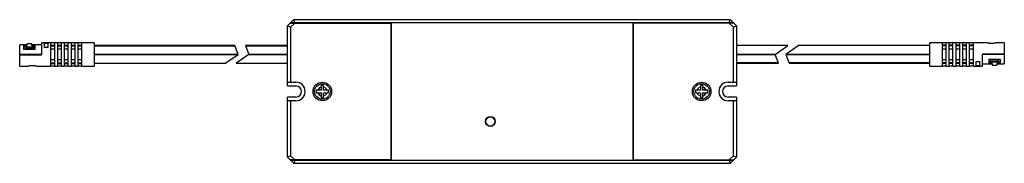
# Paper-space layout '_Vorderseite' of a CAD drawing. Header units: millimetres. Extents: x -159 to 159, y -23 to 23.
import ezdxf

# ---------------------------------------------------------------- set-up
doc = ezdxf.new("R2010")
doc.units = ezdxf.units.MM

psp = doc.layouts.new('_Vorderseite')

# ---------------------------------------------------------------- linework, layer by layer
at = {"color": 7, "linetype": 'Continuous', "lineweight": 25}
for p, q in [((-72.5, 21.25), (-70.5, 23.25)), ((-70.09, 22.25), (-70.5, 23.25)), ((-70.5, 23.25), (70.5, 23.25)), ((70.09, 22.25), (70.5, 23.25)), ((70.5, 23.25), (72.5, 21.25)), ((-72.5, 1.8), (-72.5, 21.25)), ((-71.5, 20.84), (-72.5, 21.25)), ((-71.6, 22.15), (-39.1, 22.15)), ((71.5, 22.25), (-71.5, 22.25)), ((-70.19, 22.15), (-71.5, 20.84)), ((-71.5, 20.84), (-71.5, 3)), ((-65, 22.25), (-65, 22.15)), ((-39.1, 22.15), (-39.1, -22.15)), ((-39, 22.25), (-39, -22.25)), ((39, 22.25), (39, -22.25)), ((71.6, 22.15), (39.1, 22.15)), ((39.1, 22.15), (39.1, -22.15)), ((65, 22.25), (65, 22.15)), ((71.5, 20.84), (70.19, 22.15)), ((71.5, 20.84), (72.5, 21.25)), ((71.5, 3), (71.5, 20.84)), ((72.5, 21.25), (72.5, 1.8)), ((-156.6, 15.05), (-159, 15.05)), ((-159, 12.05), (-159, 15.05)), ((-157.7, 14.92), (-156.6, 14.92)), ((-157.7, 13.55), (-157.7, 14.92)), ((-157.7, 14.47), (-154, 14.47)), ((-154, 13.55), (-157.7, 13.55)), ((-157, 14.05), (-157.5, 13.55)), ((-154, 14.05), (-157, 14.05)), ((-157, 14.05), (-157, 13.55)), ((-155.1, 15.45), (-156.6, 15.45)), ((-156.6, 14.92), (-156.6, 15.45)), ((-155.1, 14.92), (-155.1, 15.45)), ((-151.95, 15.05), (-155.1, 15.05)), ((-155.1, 14.92), (-154, 14.92)), ((-154, 13.55), (-154, 14.92)), ((-149, 15.75), (-151.95, 15.75)), ((-151.95, 15.75), (-151.95, 11.9)), ((-150.95, 15.68), (-149.95, 15.68)), ((-150.95, 14.25), (-150.95, 15.68)), ((-149.95, 14.25), (-150.95, 14.25)), ((-149.95, 15.68), (-149.95, 14.25)), ((-149, 15.75), (-149, 8.25)), ((-147.8, 15.7), (-149, 15.7)), ((-149, 14.99), (-147.8, 14.99)), ((-149, 14.75), (-147.8, 14.75)), ((-147.8, 13.68), (-149, 13.68)), ((-146.8, 15.75), (-147.8, 15.75)), ((-147.8, 15.75), (-147.8, 8.25)), ((-146.8, 15.75), (-146.8, 8.25)), ((-145.6, 15.7), (-146.8, 15.7)), ((-146.8, 14.99), (-145.6, 14.99)), ((-146.8, 14.75), (-145.6, 14.75)), ((-145.6, 13.68), (-146.8, 13.68)), ((-144.6, 15.75), (-145.6, 15.75)), ((-145.6, 15.75), (-145.6, 8.25)), ((-144.6, 15.75), (-144.6, 8.25)), ((-143.4, 15.7), (-144.6, 15.7)), ((-144.6, 14.99), (-143.4, 14.99)), ((-144.6, 14.75), (-143.4, 14.75)), ((-143.4, 13.68), (-144.6, 13.68)), ((-142.4, 15.75), (-143.4, 15.75)), ((-143.4, 15.75), (-143.4, 8.25)), ((-142.4, 15.75), (-142.4, 8.25)), ((-141.2, 15.7), (-142.4, 15.7)), ((-142.4, 14.99), (-141.2, 14.99)), ((-142.4, 14.75), (-141.2, 14.75)), ((-141.2, 13.68), (-142.4, 13.68)), ((-140.2, 15.75), (-141.2, 15.75)), ((-141.2, 15.75), (-141.2, 8.25)), ((-140.2, 15.75), (-140.2, 8.25)), ((-139, 15.7), (-140.2, 15.7)), ((-140.2, 14.99), (-139, 14.99)), ((-140.2, 14.75), (-139, 14.75)), ((-139, 13.68), (-140.2, 13.68)), ((-135, 15.75), (-139, 15.75)), ((-139, 15.75), (-139, 8.25)), ((-135, 15.75), (-135, 8.25)), ((-89.52, 14.85), (-135, 14.85)), ((-89.5, 14.79), (-135, 14.79)), ((-89.44, 14.62), (-135, 14.62)), ((-88.49, 12.01), (-89.52, 14.85)), ((-86.04, 14.85), (-85, 12.01)), ((-72.5, 14.85), (-86.04, 14.85)), ((-72.5, 14.79), (-86.01, 14.79)), ((-72.5, 14.62), (-85.95, 14.62)), ((89.07, 14.85), (72.5, 14.85)), ((85, 12), (89.07, 14.85)), ((92.41, 14.74), (88.49, 12)), ((135, 14.85), (92.33, 14.85)), ((92.33, 14.85), (92.41, 14.74)), ((139, 15.75), (135, 15.75)), ((135, 8.25), (135, 15.75)), ((139, 8.25), (139, 15.75)), ((140.2, 15.7), (139, 15.7)), ((140.2, 14.99), (139, 14.99)), ((140.2, 14.75), (139, 14.75)), ((140.2, 13.68), (139, 13.68)), ((141.2, 15.75), (140.2, 15.75)), ((140.2, 8.25), (140.2, 15.75)), ((141.2, 8.25), (141.2, 15.75)), ((142.4, 15.7), (141.2, 15.7)), ((142.4, 14.99), (141.2, 14.99)), ((142.4, 14.75), (141.2, 14.75)), ((142.4, 13.68), (141.2, 13.68)), ((143.4, 15.75), (142.4, 15.75)), ((142.4, 8.25), (142.4, 15.75)), ((143.4, 8.25), (143.4, 15.75)), ((144.6, 15.7), (143.4, 15.7)), ((144.6, 14.99), (143.4, 14.99)), ((144.6, 14.75), (143.4, 14.75)), ((144.6, 13.68), (143.4, 13.68)), ((145.6, 15.75), (144.6, 15.75)), ((144.6, 8.25), (144.6, 15.75)), ((145.6, 8.25), (145.6, 15.75)), ((146.8, 15.7), (145.6, 15.7)), ((146.8, 14.99), (145.6, 14.99)), ((146.8, 14.75), (145.6, 14.75)), ((146.8, 13.68), (145.6, 13.68)), ((147.8, 15.75), (146.8, 15.75)), ((146.8, 8.25), (146.8, 15.75)), ((147.8, 8.25), (147.8, 15.75)), ((149, 15.7), (147.8, 15.7)), ((149, 14.99), (147.8, 14.99)), ((149, 14.75), (147.8, 14.75)), ((149, 13.68), (147.8, 13.68)), ((153.8, 15.75), (149, 15.75)), ((149, 8.25), (149, 15.75)), ((153.8, 15.75), (153.8, 15.72)), ((154.1, 15.67), (155.7, 15.67)), ((159, 15.75), (156, 15.75)), ((156, 15.72), (156, 15.75)), ((159, 15.75), (159, 12)), ((-159, 12.05), (-151.95, 12.05)), ((-159, 8.25), (-159, 12)), ((-159, 12), (-151.95, 12)), ((-159, 11.9), (-151.95, 11.9)), ((-149, 10.32), (-147.8, 10.32)), ((-146.8, 10.32), (-145.6, 10.32)), ((-144.6, 10.32), (-143.4, 10.32)), ((-142.4, 10.32), (-141.2, 10.32)), ((-140.2, 10.32), (-139, 10.32)), ((-135, 12.01), (-88.49, 12.01)), ((-88.49, 12), (-135, 12)), ((-92.41, 9.26), (-88.49, 12)), ((-85, 12), (-89.07, 9.15)), ((-85, 12.01), (-72.5, 12.01)), ((-72.5, 12), (-85, 12)), ((72.5, 12), (85, 12)), ((85, 11.99), (72.5, 11.99)), ((86.04, 9.15), (85, 11.99)), ((88.49, 12), (135, 12)), ((135, 11.99), (88.49, 11.99)), ((88.49, 11.99), (89.52, 9.15)), ((139, 10.32), (140.2, 10.32)), ((141.2, 10.32), (142.4, 10.32)), ((143.4, 10.32), (144.6, 10.32)), ((145.6, 10.32), (146.8, 10.32)), ((147.8, 10.32), (149, 10.32)), ((149.95, 9.75), (150.95, 9.75)), ((149.95, 8.32), (149.95, 9.75)), ((150.95, 9.75), (150.95, 8.32)), ((159, 12.1), (151.95, 12.1)), ((151.95, 8.25), (151.95, 12.1)), ((159, 12), (151.95, 12)), ((159, 11.95), (151.95, 11.95)), ((154, 10.45), (154, 9.08)), ((154, 10.45), (157.7, 10.45)), ((154, 9.95), (157, 9.95)), ((157, 9.95), (157.5, 10.45)), ((157, 9.95), (157, 10.45)), ((157.7, 10.45), (157.7, 9.08)), ((159, 11.95), (159, 8.95)), ((-159, 8.25), (-156, 8.25)), ((-156, 8.28), (-156, 8.25)), ((-154.1, 8.33), (-155.7, 8.33)), ((-153.8, 8.25), (-153.8, 8.28)), ((-153.8, 8.25), (-149, 8.25)), ((-149, 9.25), (-147.8, 9.25)), ((-149, 9.01), (-147.8, 9.01)), ((-149, 8.3), (-147.8, 8.3)), ((-147.8, 8.25), (-146.8, 8.25)), ((-146.8, 9.25), (-145.6, 9.25)), ((-146.8, 9.01), (-145.6, 9.01)), ((-146.8, 8.3), (-145.6, 8.3)), ((-145.6, 8.25), (-144.6, 8.25)), ((-144.6, 9.25), (-143.4, 9.25)), ((-144.6, 9.01), (-143.4, 9.01)), ((-144.6, 8.3), (-143.4, 8.3)), ((-143.4, 8.25), (-142.4, 8.25)), ((-142.4, 9.25), (-141.2, 9.25)), ((-142.4, 9.01), (-141.2, 9.01)), ((-142.4, 8.3), (-141.2, 8.3)), ((-141.2, 8.25), (-140.2, 8.25)), ((-140.2, 9.25), (-139, 9.25)), ((-140.2, 9.01), (-139, 9.01)), ((-140.2, 8.3), (-139, 8.3)), ((-139, 8.25), (-135, 8.25)), ((-135, 9.15), (-92.33, 9.15)), ((-92.33, 9.15), (-92.41, 9.26)), ((-89.07, 9.15), (-72.5, 9.15)), ((72.5, 9.38), (85.95, 9.38)), ((72.5, 9.21), (86.01, 9.21)), ((72.5, 9.15), (86.04, 9.15)), ((89.44, 9.38), (135, 9.38)), ((89.5, 9.21), (135, 9.21)), ((89.52, 9.15), (135, 9.15)), ((135, 8.25), (139, 8.25)), ((140.2, 9.25), (139, 9.25)), ((140.2, 9.01), (139, 9.01)), ((139, 8.3), (140.2, 8.3)), ((140.2, 8.25), (141.2, 8.25)), ((142.4, 9.25), (141.2, 9.25)), ((142.4, 9.01), (141.2, 9.01)), ((141.2, 8.3), (142.4, 8.3)), ((142.4, 8.25), (143.4, 8.25)), ((144.6, 9.25), (143.4, 9.25)), ((144.6, 9.01), (143.4, 9.01)), ((143.4, 8.3), (144.6, 8.3)), ((144.6, 8.25), (145.6, 8.25)), ((146.8, 9.25), (145.6, 9.25)), ((146.8, 9.01), (145.6, 9.01)), ((145.6, 8.3), (146.8, 8.3)), ((146.8, 8.25), (147.8, 8.25)), ((149, 9.25), (147.8, 9.25)), ((149, 9.01), (147.8, 9.01)), ((147.8, 8.3), (149, 8.3)), ((149, 8.25), (151.95, 8.25)), ((150.95, 8.32), (149.95, 8.32)), ((151.95, 8.95), (155.1, 8.95)), ((157.7, 9.53), (154, 9.53)), ((155.1, 9.08), (154, 9.08)), ((155.1, 9.08), (155.1, 8.55)), ((155.1, 8.55), (156.6, 8.55)), ((157.7, 9.08), (156.6, 9.08)), ((156.6, 9.08), (156.6, 8.55)), ((156.6, 8.95), (159, 8.95)), ((-72.5, 3), (-69.8, 3)), ((-72.5, 1.8), (-69.8, 1.8)), ((-61.65, 0.4), (-62.7, 0.4)), ((-61.65, 1.45), (-61.65, 0.4)), ((-60.85, 0.4), (-60.85, 1.45)), ((-59.8, 0.4), (-60.85, 0.4)), ((60.85, 0.4), (59.8, 0.4)), ((60.85, 1.45), (60.85, 0.4)), ((61.65, 0.4), (61.65, 1.45)), ((62.7, 0.4), (61.65, 0.4)), ((69.8, 3), (72.5, 3)), ((69.8, 1.8), (72.5, 1.8)), ((-72.5, -21.25), (-72.5, -1.8)), ((-69.8, -1.8), (-72.5, -1.8)), ((-69.8, -3), (-72.5, -3)), ((-71.5, -3), (-71.5, -20.84)), ((-62.7, -0.4), (-61.65, -0.4)), ((-61.65, -0.4), (-61.65, -1.45)), ((-60.85, -1.45), (-60.85, -0.4)), ((-60.85, -0.4), (-59.8, -0.4)), ((59.8, -0.4), (60.85, -0.4)), ((60.85, -0.4), (60.85, -1.45)), ((61.65, -1.45), (61.65, -0.4)), ((61.65, -0.4), (62.7, -0.4)), ((72.5, -1.8), (69.8, -1.8)), ((72.5, -3), (69.8, -3)), ((71.5, -20.84), (71.5, -3)), ((72.5, -1.8), (72.5, -21.25)), ((-71.5, -20.84), (-72.5, -21.25)), ((-70.5, -23.25), (-72.5, -21.25)), ((-39.1, -22.15), (-71.6, -22.15)), ((-71.5, -20.84), (-70.19, -22.15)), ((-71.5, -22.25), (71.5, -22.25)), ((-70.09, -22.25), (-70.5, -23.25)), ((-65, -22.15), (-65, -22.25)), ((39.1, -22.15), (71.6, -22.15)), ((65, -22.15), (65, -22.25)), ((70.09, -22.25), (70.5, -23.25)), ((70.19, -22.15), (71.5, -20.84)), ((72.5, -21.25), (70.5, -23.25)), ((71.5, -20.84), (72.5, -21.25)), ((70.5, -23.25), (-70.5, -23.25))]:
    psp.add_line(p, q, dxfattribs=at)
for centre, radius in [((-61.25, 0), 3), ((-61.25, 0), 2.5), ((61.25, 0), 3), ((61.25, 0), 2.5), ((-7, -9.7), 1.6), ((-7, -9.7), 1.5)]:
    psp.add_circle(centre, radius, dxfattribs=at)
for centre, radius, start, end in [((-69.8, 0), 3, 270, 90), ((-69.8, 0), 1.8, 270, 90), ((-61.25, 0), 1.5, 105.466, 164.534), ((-61.25, 0), 1.5, 15.466, 74.534), ((61.25, 0), 1.5, 105.466, 164.534), ((61.25, 0), 1.5, 15.466, 74.534), ((69.8, 0), 3, 90, 270), ((69.8, 0), 1.8, 90, 270), ((-61.25, 0), 1.5, 195.466, 254.534), ((-61.25, 0), 1.5, 285.466, 344.534), ((61.25, 0), 1.5, 195.466, 254.534), ((61.25, 0), 1.5, 285.466, 344.534)]:
    psp.add_arc(centre, radius, start, end, dxfattribs=at)
for points, knots in [([(153.8, 15.72), (153.8, 15.72), (153.81, 15.71), (153.86, 15.69), (153.94, 15.68), (154.02, 15.68), (154.08, 15.67), (154.1, 15.67)], [0, 0, 0, 0, 0.2170462, 0.4340598, 0.6515684, 0.867026, 1, 1, 1, 1]), ([(155.7, 15.67), (155.73, 15.67), (155.8, 15.68), (155.89, 15.69), (155.96, 15.7), (155.99, 15.71), (156, 15.72), (156, 15.72)], [0, 0, 0, 0, 0.21051, 0.420937, 0.633651, 0.849921, 1, 1, 1, 1]), ([(-155.7, 8.33), (-155.73, 8.33), (-155.8, 8.32), (-155.89, 8.31), (-155.96, 8.3), (-155.99, 8.29), (-156, 8.28), (-156, 8.28)], [0, 0, 0, 0, 0.21051, 0.420937, 0.633651, 0.849921, 1, 1, 1, 1]), ([(-153.8, 8.28), (-153.8, 8.28), (-153.81, 8.29), (-153.86, 8.31), (-153.94, 8.32), (-154.02, 8.32), (-154.08, 8.33), (-154.1, 8.33)], [0, 0, 0, 0, 0.2170462, 0.4340598, 0.6515684, 0.867026, 1, 1, 1, 1]), ([(-62.7, 0.4), (-62.79, 0.4), (-62.89, 0.4), (-63.08, 0.4), (-63.17, 0.4), (-63.25, 0.4)], [0, 0, 0, 0, 0.5, 0.5, 1, 1, 1, 1]), ([(-60.85, 1.45), (-60.85, 1.54), (-60.85, 1.64), (-60.85, 1.83), (-60.85, 1.92), (-60.85, 2)], [0, 0, 0, 0, 0.5, 0.5, 1, 1, 1, 1]), ([(59.8, 0.4), (59.71, 0.4), (59.61, 0.4), (59.42, 0.4), (59.33, 0.4), (59.25, 0.4)], [0, 0, 0, 0, 0.5, 0.5, 1, 1, 1, 1]), ([(61.65, 1.45), (61.65, 1.54), (61.65, 1.64), (61.65, 1.83), (61.65, 1.92), (61.65, 2)], [0, 0, 0, 0, 0.5, 0.5, 1, 1, 1, 1]), ([(-61.65, -1.45), (-61.65, -1.54), (-61.65, -1.64), (-61.65, -1.83), (-61.65, -1.92), (-61.65, -2)], [0, 0, 0, 0, 0.5, 0.5, 1, 1, 1, 1]), ([(-59.8, -0.4), (-59.71, -0.4), (-59.61, -0.4), (-59.42, -0.4), (-59.33, -0.4), (-59.25, -0.4)], [0, 0, 0, 0, 0.5, 0.5, 1, 1, 1, 1]), ([(60.85, -1.45), (60.85, -1.54), (60.85, -1.64), (60.85, -1.83), (60.85, -1.92), (60.85, -2)], [0, 0, 0, 0, 0.5, 0.5, 1, 1, 1, 1]), ([(62.7, -0.4), (62.79, -0.4), (62.89, -0.4), (63.08, -0.4), (63.17, -0.4), (63.25, -0.4)], [0, 0, 0, 0, 0.5, 0.5, 1, 1, 1, 1])]:
    psp.add_open_spline(points, degree=3, knots=knots, dxfattribs=at)
for points in [[(-63.25, 0.4), (-63.25, 0.27), (-63.25, 0), (-63.25, -0.27), (-63.25, -0.4)], [(-60.85, 2), (-60.98, 2), (-61.25, 2), (-61.52, 2), (-61.65, 2)], [(-61.65, 2), (-61.65, 1.83), (-61.65, 1.64), (-61.65, 1.45)], [(-59.25, 0.4), (-59.42, 0.4), (-59.61, 0.4), (-59.8, 0.4)], [(-59.25, -0.4), (-59.25, -0.27), (-59.25, 0), (-59.25, 0.27), (-59.25, 0.4)], [(59.25, 0.4), (59.25, 0.27), (59.25, 0), (59.25, -0.27), (59.25, -0.4)], [(61.65, 2), (61.52, 2), (61.25, 2), (60.98, 2), (60.85, 2)], [(60.85, 2), (60.85, 1.83), (60.85, 1.64), (60.85, 1.45)], [(63.25, 0.4), (63.08, 0.4), (62.89, 0.4), (62.7, 0.4)], [(63.25, -0.4), (63.25, -0.27), (63.25, 0), (63.25, 0.27), (63.25, 0.4)], [(-63.25, -0.4), (-63.08, -0.4), (-62.89, -0.4), (-62.7, -0.4)], [(-61.65, -2), (-61.52, -2), (-61.25, -2), (-60.98, -2), (-60.85, -2)], [(-60.85, -2), (-60.85, -1.83), (-60.85, -1.64), (-60.85, -1.45)], [(59.25, -0.4), (59.42, -0.4), (59.61, -0.4), (59.8, -0.4)], [(60.85, -2), (60.98, -2), (61.25, -2), (61.52, -2), (61.65, -2)], [(61.65, -2), (61.65, -1.83), (61.65, -1.64), (61.65, -1.45)]]:
    psp.add_open_spline(points, degree=3, dxfattribs=at)

doc.saveas('drawing.dxf')
